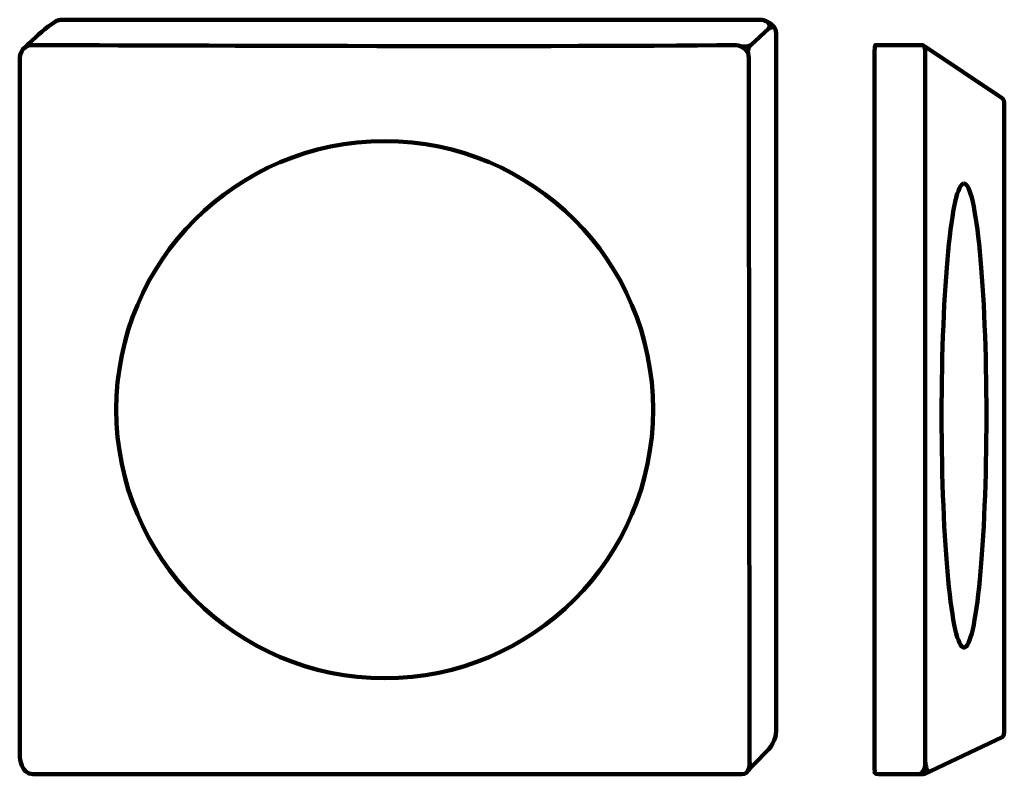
# Model space of a CAD drawing. Extents: x 342 to 1726, y -1880 to -819.
import ezdxf

# ---------------------------------------------------------------- set-up
doc = ezdxf.new("R2010")
doc.units = 0
doc.header["$MEASUREMENT"] = 0
doc.layers.add('Lag 1', color=7, linetype='Continuous', lineweight=0)

msp = doc.modelspace()

# ---------------------------------------------------------------- linework, layer by layer
at = {"layer": 'Lag 1', "color": 250, "lineweight": 106, "true_color": 0x1d1d1b}
for p, q in [((1363.1, -860.7), (1400.9, -825.7)), ((1359.7, -857.5), (1363.1, -859.1))]:
    msp.add_line(p, q, dxfattribs=at)
msp.add_circle((854.6, -1367.1), 377.3, dxfattribs=at)
msp.add_ellipse((1668.9, -1375.4), major_axis=(0, 326.1), ratio=0.096545, dxfattribs=at)
for points, knots in [([(345.7, -861.2), (345.7, -861.2), (387.7, -819.1), (398.9, -819.1), (398.9, -819.1), (1384.1, -819.1), (1384.1, -819.1), (1384.1, -819.1), (1404.8, -822.9), (1404.8, -838), (1404.8, -838), (1404.8, -1819.4), (1404.8, -1819.4), (1404.8, -1819.4), (1404.8, -1833.3), (1394.4, -1844), (1386.2, -1852.4), (1364.6, -1875.3), (1364.6, -1875.3)], [0, 0, 0, 0, 1, 1, 1, 2, 2, 2, 3, 3, 3, 4, 4, 4, 5, 5, 5, 6, 6, 6, 6]), ([(1391.5, -821.5), (1391.5, -821.5), (1399.2, -827.3), (1393.7, -832.4), (1393.7, -832.4), (1401.3, -825.7), (1403.7, -832.4)], [0, 0, 0, 0, 1, 1, 1, 2, 2, 2, 2]), ([(1356, -1879.5), (1356, -1879.5), (360.5, -1879.5), (360.5, -1879.5), (343.5, -1879.5), (341.6, -1855), (341.6, -1855), (341.6, -1855), (341.6, -873.6), (341.6, -873.6), (341.6, -873.6), (341.6, -854.7), (360.5, -854.7), (360.5, -854.7), (1101.6, -858.1), (1345.6, -854.7), (1352.7, -854.6), (1366.4, -858.5), (1366.4, -873.6), (1366.4, -873.6), (1367.3, -1716.5), (1367.5, -1855.3), (1367.5, -1862.8), (1369.4, -1879.5), (1356, -1879.5)], [0, 0, 0, 0, 1, 1, 1, 2, 2, 2, 3, 3, 3, 4, 4, 4, 5, 5, 5, 6, 6, 6, 7, 7, 7, 8, 8, 8, 8]), ([(1549.1, -1879.5), (1549.1, -1879.5), (1611.2, -1879.5), (1611.2, -1879.5), (1615.2, -1879.5), (1614.3, -1874.9), (1614.3, -1874.9), (1614.5, -1869.4), (1614.5, -1860.3), (1614.5, -1855.3), (1614.5, -1716.5), (1614.4, -873.6), (1614.4, -873.6), (1614.2, -868.2), (1614.2, -864), (1614.2, -861), (1614.2, -855.7), (1610.5, -854.7), (1610.5, -854.7), (1610.5, -854.7), (1544.2, -854.7), (1544.2, -854.7), (1542.9, -854.7), (1542.9, -873.6), (1542.9, -873.6), (1542.9, -873.6), (1542.9, -1855), (1542.9, -1855), (1542.9, -1855), (1543, -1868.3), (1543.5, -1875.3), (1543.5, -1875.3), (1541.5, -1879.5), (1549.1, -1879.5)], [0, 0, 0, 0, 1, 1, 1, 2, 2, 2, 3, 3, 3, 4, 4, 4, 5, 5, 5, 6, 6, 6, 7, 7, 7, 8, 8, 8, 9, 9, 9, 10, 10, 10, 11, 11, 11, 11]), ([(1612, -855.6), (1612, -855.6), (1722.4, -929.4), (1722.4, -929.4), (1722.4, -929.4), (1725.2, -931.6), (1725.2, -935.3), (1725.2, -935.3), (1725.2, -1086.7), (1725.2, -1086.7), (1725.2, -1086.7), (1725.2, -1662.7), (1725.2, -1662.7), (1725.2, -1662.7), (1725.2, -1819.9), (1725.2, -1819.9), (1725.2, -1819.9), (1725.6, -1826), (1722.8, -1827.3), (1722.8, -1827.3), (1612.8, -1879.2), (1612.8, -1879.2)], [0, 0, 0, 0, 1, 1, 1, 2, 2, 2, 3, 3, 3, 4, 4, 4, 5, 5, 5, 6, 6, 6, 7, 7, 7, 7])]:
    msp.add_open_spline(points, degree=3, knots=knots, dxfattribs=at)
for points in [[(1353.6, -856), (1353.6, -856), (1364.8, -859.2), (1371, -853.5)], [(1367.3, -856.9), (1367.3, -856.9), (1364.4, -861.3), (1365.4, -867)], [(1367.6, -1861), (1367.6, -1861), (1366.7, -1873), (1374.5, -1864.8)], [(1614.5, -1867.7), (1614.5, -1867.7), (1612.3, -1879.5), (1605.3, -1879.5)], [(1614.5, -1861), (1614.5, -1861), (1615.1, -1878.1), (1621.1, -1875.3)]]:
    msp.add_open_spline(points, degree=3, dxfattribs=at)

doc.saveas('drawing.dxf')
